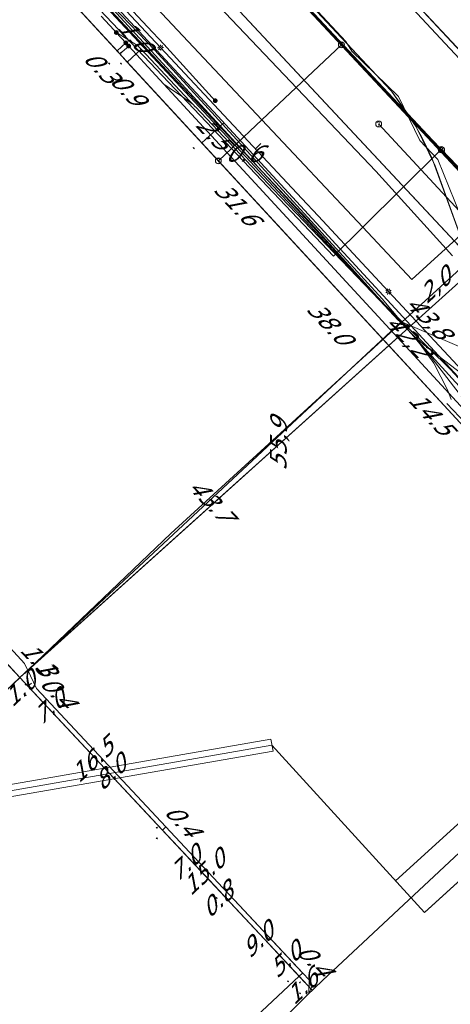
# Model space of a CAD drawing. Header units: metres. Extents: x 124576 to 133557, y 395865 to 402386.
# Tile 254 of 256: x 128888 to 128925, y 401621 to 401704. Entities that reach past the tile are written whole.
import ezdxf
from ezdxf.enums import TextEntityAlignment as Align

# ---------------------------------------------------------------- set-up
doc = ezdxf.new("R2010")
doc.units = ezdxf.units.M
doc.header["$MEASUREMENT"] = 0
for name, color, linetype, lineweight, true_color in [('LG_Datatransport', 3, 'Continuous', 13, 0x00ff00), ('LG_Datatransport_Blauw_Glas_Zuid', 3, 'Continuous', 13, 0x00ff00), ('LG_Datatransport_Bt_Nederland_NV', 3, 'Continuous', 13, 0x00ff00), ('LG_Datatransport_Eurofiber_Nederland_BV', 3, 'Continuous', 13, 0x00ff00), ('LG_Datatransport_KPN_BV', 3, 'Continuous', 13, 0x00ff00), ('LG_Datatransport_Tele2_Nederland_BV', 3, 'Continuous', 13, 0x00ff00), ('LG_Datatransport_Ziggo_BV', 3, 'Continuous', 13, 0x00ff00), ('LG_Gas_Hoge_Druk_Enexis_Netbeheer_BV', 7, 'Continuous', 13, 0xff9b00), ('LG_Laag_Spanning_Enexis_Netbeheer_BV', 7, 'Continuous', 13, 0x960000), ('LG_Midden_Spanning_Enexis_Netbeheer_BV', 7, 'Continuous', 13, 0xd20000), ('LG_Midden_Spanning_Fudura', 7, 'Continuous', 13, 0xd20000), ('LG_Riool_Onder_Druk_New_Water_Business_Tilburg_BV', 5, 'Continuous', 13, 0x0000ff), ('LG_Riool_Vrij_Verval_Gemeente_Tilburg_Ruimtelijke_Uitvoering', 7, 'Continuous', 13, 0xca00a0), ('LG_unet-4_Brabant_Water', 5, 'Continuous', 13, 0x0000ff), ('LG_Water_Gemeente_Tilburg_Ruimtelijke_Uitvoering', 5, 'Continuous', 13, 0x0000ff), ('MV_Datatransport_lijn', 3, 'Continuous', 0, 0x00ff00)]:
    doc.layers.add(name, color=color, linetype=linetype, lineweight=lineweight, true_color=true_color)
for name, color, linetype, lineweight in [('LG_Datatransport_P_KPN_BV', 7, 'Continuous', 0), ('LG_Laag_Spanning_P_Enexis_Netbeheer_BV', 7, 'Continuous', 0), ('LG_Midden_Spanning_P_Enexis_Netbeheer_BV', 7, 'Continuous', 0), ('LG_n00003_Spitters_Electrotechniek_BV', 7, 'Continuous', 13), ('LG_overig_P_Gemeente_Tilburg_Ruimtelijke_Uitvoering', 7, 'Continuous', 0), ('MV_Datatransport', 7, 'Continuous', 0), ('MV_Gas_Hoge_Druk', 7, 'Continuous', 0), ('MV_Gas_Hoge_Druk_pijl', 7, 'Continuous', 0), ('MV_Laag_Spanning', 7, 'Continuous', 0), ('MV_Laag_Spanning_lijn', 7, 'Continuous', 0), ('MV_Laag_Spanning_pijl', 7, 'Continuous', 0), ('MV_Midden_Spanning', 7, 'Continuous', 0), ('MV_Midden_Spanning_lijn', 7, 'Continuous', 0), ('MV_Midden_Spanning_pijl', 7, 'Continuous', 0), ('MV_unet-4', 7, 'Continuous', 0)]:
    doc.layers.add(name, color=color, linetype=linetype, lineweight=lineweight)
doc.styles.add('Klic_Annotatie', font='verdanai.ttf', dxfattribs={"oblique": 20, "height": 1.4})

# ---------------------------------------------------------------- blocks, each defined once
blk = doc.blocks.new('Mof_1')
at = {"layer": 'LG_Midden_Spanning_P_Enexis_Netbeheer_BV'}
h = blk.add_hatch(color=256, dxfattribs=at)
edge = h.paths.add_edge_path()
edge.add_arc((0, 0), 2, 0, 360)
blk = doc.blocks.new('Streetlight')
at = {"layer": 'LG_Laag_Spanning_P_Enexis_Netbeheer_BV'}
for p, q in [((-1.77, 1.77), (-1.06, 1.06)), ((0, 2.5), (0, 1.5)), ((1.77, 1.77), (1.06, 1.06)), ((-1.06, -1.06), (-1.77, -1.77)), ((0, -1.5), (0, -2.5)), ((1.06, -1.06), (1.77, -1.77))]:
    blk.add_line(p, q, dxfattribs=at)
at = {"layer": 'LG_Laag_Spanning_P_Enexis_Netbeheer_BV', "flags": 128}
for points in [[(-2.5, 0), (-1.5, 0)], [(1.5, 0), (2.5, 0)]]:
    blk.add_lwpolyline(points, dxfattribs=at)
at = {"layer": 'LG_Laag_Spanning_P_Enexis_Netbeheer_BV'}
blk.add_circle((0, 0), 1.5, dxfattribs=at)
blk = doc.blocks.new('m_pijl')
at = {"layer": 'MV_Laag_Spanning_pijl'}
blk.add_hatch(color=7, dxfattribs=at).paths.add_polyline_path([(-1, -0.33), (-1, 0), (-1, 0.33), (0, 0)])
at = {"layer": 'MV_Laag_Spanning_pijl', "flags": 128}
blk.add_lwpolyline([(-1, 0), (-1, 0.33), (0, 0), (-1, -0.33), (-1, 0)], close=True, dxfattribs=at)
blk = doc.blocks.new('m_pijl_1')
at = {"layer": 'MV_Midden_Spanning_pijl'}
blk.add_hatch(color=7, dxfattribs=at).paths.add_polyline_path([(-1, -0.33), (-1, 0), (-1, 0.33), (0, 0)])
at = {"layer": 'MV_Midden_Spanning_pijl', "flags": 128}
blk.add_lwpolyline([(-1, 0), (-1, 0.33), (0, 0), (-1, -0.33), (-1, 0)], close=True, dxfattribs=at)
blk = doc.blocks.new('m_pijl_3')
at = {"layer": 'MV_Gas_Hoge_Druk_pijl'}
blk.add_hatch(color=7, dxfattribs=at).paths.add_polyline_path([(-1, -0.33), (-1, 0), (-1, 0.33), (0, 0)])
at = {"layer": 'MV_Gas_Hoge_Druk_pijl', "flags": 128}
blk.add_lwpolyline([(-1, 0), (-1, 0.33), (0, 0), (-1, -0.33), (-1, 0)], close=True, dxfattribs=at)
blk = doc.blocks.new('Onbekend_1')
at = {"layer": 'LG_overig_P_Gemeente_Tilburg_Ruimtelijke_Uitvoering'}
blk.add_hatch(color=256, dxfattribs=at).paths.add_polyline_path([(-0.25, -1.07, -0.262633), (0.23, 0.15), (0.59, 0.47, 0.379827), (0.7, 1.26), (0.69, 1.26, 0.228508), (-0.03, 1.53), (-0.03, 1.52, 0.459053), (-0.82, 0.79), (-1.29, 0.85, -0.414214), (-0.08, 2, -0.243799), (1.09, 1.52, -0.379827), (0.9, 0.11), (0.54, -0.2, 0.262633), (0.23, -1.08), (-0.17, -1.07)])
blk.add_circle((0, 0), 2.5, dxfattribs=at)
at = {"layer": 'LG_overig_P_Gemeente_Tilburg_Ruimtelijke_Uitvoering', "extrusion": (0, 0, -1)}
blk.add_solid([(0.34, -2.06), (-0.21, -2.06), (0.34, -1.51), (-0.21, -1.51)], dxfattribs=at)
blk = doc.blocks.new('Onbekend_3')
at = {"layer": 'LG_Datatransport_P_KPN_BV'}
blk.add_hatch(color=256, dxfattribs=at).paths.add_polyline_path([(-0.25, -1.07, -0.262633), (0.23, 0.15), (0.59, 0.47, 0.379827), (0.7, 1.26), (0.69, 1.26, 0.228508), (-0.03, 1.53), (-0.03, 1.52, 0.459053), (-0.82, 0.79), (-1.29, 0.85, -0.414214), (-0.08, 2, -0.243799), (1.09, 1.52, -0.379827), (0.9, 0.11), (0.54, -0.2, 0.262633), (0.23, -1.08), (-0.17, -1.07)])
blk.add_circle((0, 0), 2.5, dxfattribs=at)
at = {"layer": 'LG_Datatransport_P_KPN_BV', "extrusion": (0, 0, -1)}
blk.add_solid([(0.34, -2.06), (-0.21, -2.06), (0.34, -1.51), (-0.21, -1.51)], dxfattribs=at)

msp = doc.modelspace()

# ---------------------------------------------------------------- linework, layer by layer
at = {"layer": 'LG_Datatransport', "flags": 128}
for points in [[(128828.665, 401592.631), (128828.666, 401592.631), (128828.667, 401592.632), (128828.668, 401592.632), (128828.669, 401592.633), (128828.671, 401592.634), (128878.816, 401639.52), (128888.468, 401648.525), (128888.469, 401648.526), (128888.469, 401648.527), (128888.47, 401648.528), (128888.471, 401648.529), (128888.471, 401648.53), (128888.471, 401648.531), (128888.471, 401648.533), (128888.471, 401648.534), (128888.47, 401648.535), (128888.47, 401648.536), (128888.469, 401648.537), (128888.468, 401648.539), (128806.522, 401736.202)], [(128909.691, 401642.374), (128909.519, 401643.358), (128880.619, 401638.33), (128879.739, 401639.27), (128879.007, 401638.59), (128880.071, 401637.45), (128880.279, 401637.314), (128880.523, 401637.298), (128909.691, 401642.374)]]:
    msp.add_lwpolyline(points, dxfattribs=at)
at = {"layer": 'LG_Datatransport_Blauw_Glas_Zuid', "flags": 128}
msp.add_lwpolyline([(128879, 401722.7), (128920.2, 401678.5), (128936.8, 401671.4), (128937, 401671.3), (128944.5, 401663.4), (128951.8, 401655.9), (128962.1, 401645), (128963.5, 401644), (128965.3, 401643.2), (128967.2, 401642.2), (128969.4, 401641.1), (128970.7, 401640.5), (128972, 401639.7), (128973.6, 401638.8), (128974.8, 401637.8), (128982.8, 401629.7), (128996.8, 401614.7)], dxfattribs=at)
at = {"layer": 'LG_Datatransport_Bt_Nederland_NV', "flags": 128}
msp.add_lwpolyline([(128873.27, 401728.99), (128900.8, 401699.47), (128912.58, 401686.97), (128918.99, 401679.88), (128924.56, 401674.38), (128929.82, 401668.69), (128948.66, 401645.86), (128952.06, 401642.54), (128955.81, 401639.38), (128958.79, 401636.24), (128985.12, 401607.67), (128989.09, 401603.46), (128991.11, 401602.23), (128994.04, 401599.3)], dxfattribs=at)
msp.add_lwpolyline([(128873.27, 401728.99), (128900.8, 401699.47), (128912.58, 401686.97), (128918.99, 401679.88), (128924.56, 401674.38), (128929.82, 401668.69), (128948.66, 401645.86), (128952.06, 401642.54), (128955.81, 401639.38), (128958.79, 401636.24), (128985.12, 401607.67), (128989.09, 401603.46), (128991.11, 401602.23), (128994.04, 401599.3)], dxfattribs=at)
at = {"layer": 'LG_Datatransport_Eurofiber_Nederland_BV', "flags": 128}
for points in [[(128824.46, 401799.42), (128919.62, 401697.73), (128921.32, 401695.36), (128922.15, 401693.93), (128923.01, 401692.14), (128926.65, 401682.15)], [(128824.46, 401799.42), (128919.62, 401697.73), (128921.32, 401695.36), (128922.15, 401693.93), (128923.01, 401692.14), (128926.65, 401682.15)], [(128824.465, 401799.42), (128919.622, 401697.734), (128921.321, 401695.364), (128922.152, 401693.929), (128923.014, 401692.136), (128926.654, 401682.153)], [(128824.469, 401799.415), (128919.536, 401697.805), (128919.622, 401697.734), (128921.699, 401694.739), (128923.292, 401691.461), (128926.654, 401682.153)], [(128824.47, 401799.41), (128919.54, 401697.81), (128919.62, 401697.73), (128921.7, 401694.74), (128923.29, 401691.46), (128926.65, 401682.15)]]:
    msp.add_lwpolyline(points, dxfattribs=at)
at = {"layer": 'LG_Datatransport_KPN_BV', "flags": 128}
for points in [[(128883.376, 401745.408), (128905.984, 401721.197), (128932.806, 401692.419), (128936.169, 401688.81), (128966.367, 401656.411), (128967.869, 401654.799), (128995.96, 401624.659), (128999.634, 401620.717), (128999.915, 401620.414), (129000, 401620.322), (129028.125, 401590.148), (129033.154, 401584.795), (129037.005, 401580.696), (129039.571, 401577.944), (129040.124, 401577.351), (129041.262, 401576.131)], [(128896.729, 401721.609), (128913.708, 401703.461), (128915.425, 401701.625)], [(128891.531, 401713.673), (128908.755, 401695.333), (128917.221, 401686.319), (128921.337, 401681.936), (128928.232, 401688.238), (128932.806, 401692.419), (128933.174, 401692.756), (128934.92, 401691.023)], [(128923.797, 401692.83), (128917.221, 401686.319), (128914.776, 401683.898), (128906.211, 401692.933), (128887.253, 401712.928)], [(128915.425, 401701.625), (128908.755, 401695.333), (128906.211, 401692.933), (128905.108, 401691.892)], [(128915.425, 401701.625), (128918.376, 401698.472), (128923.833, 401692.806)], [(128923.833, 401692.806), (128928.232, 401688.238), (128929.554, 401686.866), (128960.573, 401653.423), (128961.033, 401652.906)]]:
    msp.add_lwpolyline(points, dxfattribs=at)
at = {"layer": 'LG_Datatransport_Tele2_Nederland_BV', "flags": 128}
msp.add_lwpolyline([(129000, 401612), (128975, 401638.3), (128971.6, 401640.7), (128965.7, 401643.7), (128960.9, 401645.5), (128955.6, 401646.8), (128950.6, 401649), (128930.1, 401670.4), (128928.7, 401674.2), (128928.1, 401676.9), (128926.5, 401684.4), (128925.4, 401687.3), (128923.5, 401692), (128922, 401693.6), (128920.2, 401697.3), (128916.3, 401701.1), (128915.8, 401701.9), (128870.9, 401750), (128853.9, 401768.2), (128791.8, 401834.7), (128757.4, 401871.2), (128752, 401876.3), (128744.683, 401881.286), (128743.7, 401882.6)], dxfattribs=at)
at = {"layer": 'LG_Datatransport_Ziggo_BV', "flags": 128}
for points in [[(128959.209, 401645.427), (128957.626, 401645.933), (128951.53, 401647.583), (128948.111, 401649.408), (128945.978, 401650.288), (128920.411, 401678.346), (128848.866, 401756.155), (128819.232, 401783.556), (128773.345, 401822.317), (128714.61, 401866.197), (128711.887, 401870.29), (128691.025, 401883.733), (128677.688, 401891.859), (128628.896, 401923.987), (128628.974, 401924.171), (128628.627, 401924.369), (128628.507, 401924.094), (128631.556, 401922.138), (128630.16, 401920.55), (128599.05, 401889.933), (128587.496, 401879.184), (128562.402, 401906.001), (128562.709, 401906.387)], [(128945.978, 401650.288), (128920.411, 401678.346), (128848.866, 401756.155), (128819.232, 401783.556), (128773.345, 401822.317), (128714.61, 401866.197), (128711.887, 401870.29), (128691.025, 401883.733), (128677.688, 401891.859), (128628.896, 401923.987)], [(128945.978, 401650.288), (128920.411, 401678.346), (128848.866, 401756.155), (128819.232, 401783.556), (128773.345, 401822.317), (128714.61, 401866.197), (128711.887, 401870.29), (128691.025, 401883.733), (128677.688, 401891.859), (128628.896, 401923.987)], [(128878.809, 401639.527), (128880.434, 401637.785), (128909.604, 401642.867), (128922.395, 401628.815), (128946.48, 401650.745), (128948.111, 401649.408), (128951.53, 401647.583), (128957.626, 401645.933), (128959.209, 401645.427)], [(128878.809, 401639.527), (128880.434, 401637.785), (128909.604, 401642.867), (128922.395, 401628.815), (128946.48, 401650.745), (128948.111, 401649.408), (128951.53, 401647.583), (128957.626, 401645.933), (128959.209, 401645.427)], [(128945.978, 401650.288), (128922.395, 401628.815), (128909.604, 401642.867), (128880.434, 401637.785)], [(128945.978, 401650.288), (128922.395, 401628.815), (128909.604, 401642.867), (128880.434, 401637.785)], [(128909.604, 401642.867), (128880.434, 401637.785), (128879.37, 401638.926)]]:
    msp.add_lwpolyline(points, dxfattribs=at)
at = {"layer": 'LG_Gas_Hoge_Druk_Enexis_Netbeheer_BV', "flags": 128}
msp.add_lwpolyline([(128945.333, 401652.291), (128944.006, 401653.698), (128931.447, 401667.008), (128931.174, 401667.3), (128905.701, 401694.938), (128905.429, 401695.232), (128871.66, 401731.587)], dxfattribs=at)
at = {"layer": 'LG_Laag_Spanning_Enexis_Netbeheer_BV', "flags": 128}
for points in [[(128838.998, 401780.935), (128839.001, 401780.818), (128838.998, 401780.697), (128842.429, 401776.67), (128843.619, 401775.068), (128845.643, 401771.922), (128846.673, 401770.209), (128848.575, 401766.819), (128849.48, 401765.038), (128850.599, 401762.594), (128851.178, 401761.33), (128851.971, 401759.495), (128853.779, 401755.059), (128854.608, 401753.241), (128855.797, 401750.892), (128856.825, 401749.183), (128859.223, 401745.792), (128860.456, 401744.221), (128863.403, 401740.833), (128864.742, 401739.349), (128865.421, 401738.624), (128885.893, 401716.745), (128900.268, 401701.384)], [(128862.781, 401757.831), (128895.397, 401723.065), (128919.416, 401697.462), (128931.625, 401684.39), (128948.3, 401666.536), (128960.265, 401653.726), (128976.254, 401636.607), (128985.542, 401626.662), (129018.744, 401591.115), (129019.936, 401589.838), (129022.774, 401586.806), (129039.734, 401568.684), (129044.593, 401563.492), (129045.036, 401563.018), (129059.53, 401547.532), (129080.748, 401524.86), (129104.063, 401499.949), (129111.536, 401492.013), (129112.227, 401491.235), (129112.917, 401490.457)], [(128976.254, 401636.607), (128960.265, 401653.726), (128948.3, 401666.536), (128931.625, 401684.39), (128919.416, 401697.462), (128895.397, 401723.065), (128862.781, 401757.831)], [(128885.893, 401716.745), (128900.268, 401701.384), (128865.421, 401738.624)], [(128885.893, 401716.745), (128900.268, 401701.384)], [(128900.268, 401701.384), (128912.106, 401688.733), (128913.471, 401687.271), (128919.375, 401680.925)], [(128900.268, 401701.384), (128912.106, 401688.733), (128913.471, 401687.271), (128919.375, 401680.925)], [(128919.375, 401680.925), (128925.929, 401673.881), (128927.255, 401672.385), (128927.5, 401672.093), (128928.309, 401671.08), (128928.501, 401670.717)], [(128919.375, 401680.925), (128925.929, 401673.881), (128927.255, 401672.385), (128927.5, 401672.093), (128928.309, 401671.08), (128928.501, 401670.717)]]:
    msp.add_lwpolyline(points, dxfattribs=at)
at = {"layer": 'LG_Midden_Spanning_Enexis_Netbeheer_BV'}
for p, q in [((128896.24, 401722.323), (129024.294, 401585.219)), ((128896.24, 401722.323), (129024.294, 401585.219)), ((128896.548, 401702.654), (128897.347, 401701.786)), ((128897.347, 401701.786), (128897.592, 401701.52)), ((128900.704, 401636.021), (128905.484, 401630.908)), ((128900.704, 401636.021), (128905.484, 401630.908)), ((128900.704, 401636.021), (128905.484, 401630.908)), ((128905.484, 401630.908), (128906.031, 401630.323)), ((128912.179, 401623.75), (128906.031, 401630.323)), ((128912.179, 401623.75), (128906.031, 401630.323))]:
    msp.add_line(p, q, dxfattribs=at)
at = {"layer": 'LG_Midden_Spanning_Enexis_Netbeheer_BV', "flags": 128}
for points in [[(128889.638, 401713.281), (128890.323, 401712.553), (128891.492, 401711.312), (128893.231, 401709.464), (128894.75, 401707.85), (128896.726, 401705.751), (128899.179, 401703.144), (128900.537, 401701.676), (128904.846, 401696.934)], [(128904.846, 401696.934), (128900.537, 401701.676), (128899.179, 401703.144), (128896.726, 401705.751)], [(128904.846, 401696.934), (128900.537, 401701.676), (128899.179, 401703.144), (128896.726, 401705.751)], [(128904.846, 401696.934), (128900.537, 401701.676), (128899.179, 401703.144), (128896.726, 401705.751)], [(128895.283, 401704.026), (128896.35, 401702.868), (128896.548, 401702.654), (128897.347, 401701.786), (128897.592, 401701.52), (128899.867, 401699.053), (128900.536, 401698.327), (128900.978, 401698.01), (128902.115, 401697.27), (128902.999, 401696.603), (128903.17, 401696.431), (128903.184, 401696.416), (128908.355, 401690.936), (128909.733, 401689.487), (128921.176, 401677.545), (128921.485, 401677.214), (128922.478, 401676.031), (128925.297, 401672.373)], [(128895.283, 401704.026), (128896.35, 401702.868), (128896.548, 401702.654), (128897.347, 401701.786), (128897.592, 401701.52), (128899.867, 401699.053), (128900.536, 401698.327), (128900.978, 401698.01), (128902.115, 401697.27), (128902.999, 401696.603), (128903.17, 401696.431), (128903.184, 401696.416), (128908.355, 401690.936), (128909.733, 401689.487), (128921.176, 401677.545), (128921.485, 401677.214), (128922.478, 401676.031), (128925.297, 401672.373)], [(128895.283, 401704.026), (128896.35, 401702.868), (128896.548, 401702.654), (128897.347, 401701.786), (128897.592, 401701.52), (128899.867, 401699.053), (128900.536, 401698.327), (128900.978, 401698.01), (128902.115, 401697.27), (128902.999, 401696.603), (128903.17, 401696.431), (128903.184, 401696.416), (128908.355, 401690.936), (128909.733, 401689.487), (128921.176, 401677.545), (128921.485, 401677.214), (128922.478, 401676.031), (128925.297, 401672.373)], [(128895.283, 401704.026), (128896.35, 401702.868), (128896.548, 401702.654), (128897.347, 401701.786)], [(128895.283, 401704.026), (128896.35, 401702.868), (128896.548, 401702.654), (128897.347, 401701.786), (128897.592, 401701.52)], [(128895.283, 401704.026), (128896.35, 401702.868), (128896.548, 401702.654), (128897.347, 401701.786), (128897.592, 401701.52), (128899.867, 401699.053), (128900.536, 401698.327), (128900.978, 401698.01), (128902.115, 401697.27), (128902.999, 401696.603), (128903.17, 401696.431), (128903.184, 401696.416), (128908.355, 401690.936), (128909.733, 401689.487), (128921.176, 401677.545), (128921.485, 401677.214), (128922.478, 401676.031), (128925.297, 401672.373)], [(128895.283, 401704.026), (128896.35, 401702.868), (128896.548, 401702.654)], [(128895.283, 401704.026), (128896.35, 401702.868), (128896.548, 401702.654)], [(128895.283, 401704.026), (128896.35, 401702.868), (128896.548, 401702.654)], [(128895.283, 401704.026), (128896.35, 401702.868), (128896.548, 401702.654)], [(128926.947, 401672.915), (128922.661, 401676.213), (128922.301, 401676.49), (128921.485, 401677.214), (128921.176, 401677.545), (128909.733, 401689.487), (128908.355, 401690.936), (128903.184, 401696.416), (128903.17, 401696.431), (128902.999, 401696.603), (128902.703, 401696.926), (128898.626, 401701.247), (128898.337, 401701.554), (128896.877, 401702.449), (128896.548, 401702.654)], [(128926.947, 401672.915), (128922.661, 401676.213), (128922.301, 401676.49), (128921.485, 401677.214), (128921.176, 401677.545), (128909.733, 401689.487), (128908.355, 401690.936), (128903.184, 401696.416), (128903.17, 401696.431), (128902.999, 401696.603), (128902.703, 401696.926), (128898.626, 401701.247), (128898.337, 401701.554), (128896.877, 401702.449), (128896.548, 401702.654)], [(128926.947, 401672.915), (128922.661, 401676.213), (128922.301, 401676.49), (128921.485, 401677.214), (128921.176, 401677.545), (128909.733, 401689.487), (128908.355, 401690.936), (128903.184, 401696.416), (128903.17, 401696.431), (128902.999, 401696.603), (128902.703, 401696.926), (128898.626, 401701.247), (128898.337, 401701.554), (128896.877, 401702.449), (128896.548, 401702.654)], [(128896.548, 401702.654), (128896.877, 401702.449), (128898.337, 401701.554), (128898.626, 401701.247), (128902.703, 401696.926), (128902.999, 401696.603)], [(128925.297, 401672.373), (128922.478, 401676.031), (128921.485, 401677.214), (128921.176, 401677.545), (128909.733, 401689.487), (128908.355, 401690.936), (128903.184, 401696.416), (128903.17, 401696.431), (128902.999, 401696.603), (128902.115, 401697.27), (128900.978, 401698.01), (128900.536, 401698.327), (128899.867, 401699.053), (128897.592, 401701.52), (128897.347, 401701.786)], [(128897.592, 401701.52), (128899.867, 401699.053), (128900.536, 401698.327), (128923.815, 401673.07), (128929.506, 401666.896), (128943.942, 401652.772), (128944.02, 401652.696), (128944.003, 401651.312), (128943.538, 401650.877), (128942.415, 401649.827), (128943.538, 401650.877), (128942.415, 401649.827)], [(128897.592, 401701.52), (128899.867, 401699.053), (128900.536, 401698.327), (128923.815, 401673.07), (128929.506, 401666.896), (128943.942, 401652.772), (128944.02, 401652.696), (128944.003, 401651.312), (128943.538, 401650.877), (128942.415, 401649.827), (128943.538, 401650.877), (128942.415, 401649.827)], [(128897.592, 401701.52), (128899.867, 401699.053), (128900.536, 401698.327), (128923.815, 401673.07), (128929.506, 401666.896), (128943.942, 401652.772), (128944.02, 401652.696), (128944.003, 401651.312), (128943.538, 401650.877), (128942.415, 401649.827), (128943.538, 401650.877), (128942.415, 401649.827)], [(128897.592, 401701.52), (128899.867, 401699.053), (128900.536, 401698.327)], [(128902.999, 401696.603), (128902.115, 401697.27), (128900.978, 401698.01), (128900.536, 401698.327)], [(128900.536, 401698.327), (128923.815, 401673.07), (128929.506, 401666.896)], [(128921.485, 401677.214), (128921.176, 401677.545), (128909.733, 401689.487), (128908.355, 401690.936), (128903.184, 401696.416), (128903.17, 401696.431), (128902.999, 401696.603)], [(128853.905, 401685.493), (128854.184, 401685.754), (128855.873, 401685.689), (128860.353, 401680.811), (128861.974, 401679.044), (128888.854, 401649.731), (128889.351, 401648.679), (128889.852, 401647.63), (128900.704, 401636.021)], [(128861.974, 401679.044), (128888.854, 401649.731), (128889.351, 401648.679), (128889.852, 401647.63), (128900.704, 401636.021), (128905.484, 401630.908), (128906.031, 401630.323), (128911.63, 401624.334), (128912.179, 401623.75), (128912.73, 401623.168), (128912.707, 401622.03), (128912.535, 401621.864), (128912.126, 401621.461), (128905.091, 401614.473)], [(128931.838, 401668.054), (128928.434, 401671.585), (128926.947, 401672.915), (128922.661, 401676.213), (128922.301, 401676.49), (128921.485, 401677.214)], [(128929.072, 401667.854), (128926.555, 401670.819), (128925.297, 401672.373), (128922.478, 401676.031), (128921.485, 401677.214)], [(128901.477, 401612.352), (128902.322, 401612.787), (128902.721, 401612.853), (128904.248, 401613.635), (128904.704, 401614.088), (128905.091, 401614.473), (128912.126, 401621.461), (128912.535, 401621.864), (128913.854, 401623.126), (128939.358, 401646.969), (128942.415, 401649.827)], [(128905.091, 401614.473), (128912.126, 401621.461), (128912.535, 401621.864), (128913.854, 401623.126), (128939.358, 401646.969), (128940.05, 401647.169), (128940.411, 401647.173)], [(128912.535, 401621.864), (128913.854, 401623.126), (128939.358, 401646.969)], [(128906.031, 401630.323), (128911.63, 401624.334), (128912.179, 401623.75), (128912.73, 401623.168), (128912.707, 401622.03), (128912.535, 401621.864)], [(128905.091, 401614.473), (128912.126, 401621.461), (128912.535, 401621.864)]]:
    msp.add_lwpolyline(points, dxfattribs=at)
at = {"layer": 'LG_Midden_Spanning_Fudura', "flags": 128}
msp.add_lwpolyline([(128861.974, 401679.044), (128888.854, 401649.731), (128889.351, 401648.679), (128889.852, 401647.63), (128900.704, 401636.021), (128905.484, 401630.908), (128906.031, 401630.323), (128911.63, 401624.334), (128912.179, 401623.75), (128912.73, 401623.168), (128912.953, 401622.594), (128912.707, 401622.03), (128912.535, 401621.864), (128912.126, 401621.461), (128905.091, 401614.473)], dxfattribs=at)
at = {"layer": 'LG_n00003_Spitters_Electrotechniek_BV'}
for p, q in [((128899.774, 401701.167), (128890.842, 401710.544)), ((128890.842, 401710.544), (128899.774, 401701.167)), ((128899.774, 401701.167), (128890.842, 401710.544)), ((128918.841, 401680.315), (128899.774, 401701.167)), ((128899.774, 401701.167), (128918.841, 401680.315)), ((128918.841, 401680.315), (128899.774, 401701.167)), ((128922.039, 401676.512), (128918.841, 401680.315)), ((128918.841, 401680.315), (128922.039, 401676.512)), ((128922.039, 401676.512), (128918.841, 401680.315)), ((128923.162, 401674.904), (128922.039, 401676.512)), ((128922.039, 401676.512), (128923.162, 401674.904)), ((128923.162, 401674.904), (128922.039, 401676.512)), ((128924.363, 401672.621), (128923.162, 401674.904)), ((128923.162, 401674.904), (128924.363, 401672.621)), ((128924.363, 401672.621), (128923.162, 401674.904)), ((128924.64, 401671.86), (128924.363, 401672.621)), ((128924.363, 401672.621), (128924.64, 401671.86)), ((128924.64, 401671.86), (128924.363, 401672.621)), ((128924.276, 401671.518), (128939.476, 401655.347))]:
    msp.add_line(p, q, dxfattribs=at)
at = {"layer": 'LG_Riool_Onder_Druk_New_Water_Business_Tilburg_BV', "flags": 128}
msp.add_lwpolyline([(128924.751, 401683.924), (128918.313, 401691.017), (128900.728, 401709.541), (128870.467, 401742.036), (128859.283, 401754.409), (128852.511, 401758.134), (128850.234, 401760.069), (128847.837, 401764.452), (128845.399, 401769.6), (128840.662, 401776.612), (128835.76, 401782.41), (128824.725, 401792.56), (128806.134, 401808.717), (128788.117, 401822.675), (128758.752, 401844.554), (128757.405, 401845.514), (128750.156, 401850.433), (128745.778, 401853.102), (128740.131, 401856.18), (128734.909, 401859.357), (128733.377, 401861.303)], dxfattribs=at)
at = {"layer": 'LG_Riool_Vrij_Verval_Gemeente_Tilburg_Ruimtelijke_Uitvoering'}
msp.add_line((128918.55, 401694.98), (128937.48, 401674.5), dxfattribs=at)
at = {"layer": 'LG_unet-4_Brabant_Water', "flags": 128}
for points in [[(128856.69, 401758.12), (128898.07, 401713.9), (128999.81, 401604.98)], [(128866.39, 401754.05), (128901.21, 401716.84), (128953.15, 401661.19)]]:
    msp.add_lwpolyline(points, dxfattribs=at)
at = {"layer": 'LG_Water_Gemeente_Tilburg_Ruimtelijke_Uitvoering', "flags": 128}
msp.add_lwpolyline([(128999.811, 401604.982), (128996.346, 401608.696), (128898.077, 401713.907), (128867.5, 401746.584), (128758.981, 401862.556)], dxfattribs=at)
at = {"layer": 'MV_Datatransport_lijn'}
for p, q in [((128888.461, 401648.532), (128920.411, 401678.346)), ((128944.436, 401653.773), (128919.961, 401631.489)), ((128888.461, 401648.532), (128878.809, 401639.527)), ((128888.461, 401648.532), (128893.241, 401643.418)), ((128893.241, 401643.418), (128898.704, 401637.574)), ((128898.704, 401637.574), (128908.947, 401626.615)), ((128908.947, 401626.615), (128912.361, 401622.963))]:
    msp.add_line(p, q, dxfattribs=at)
at = {"layer": 'MV_Gas_Hoge_Druk_pijl'}
for p, q in [((128903.727, 401693.391), (128905.565, 401695.085)), ((128929.481, 401665.449), (128903.727, 401693.391))]:
    msp.add_line(p, q, dxfattribs=at)
at = {"layer": 'MV_Gas_Hoge_Druk_pijl', "flags": 128}
msp.add_lwpolyline([(128903.727, 401693.391), (128885.732, 401712.914), (128869.699, 401730.025)], dxfattribs=at)
at = {"layer": 'MV_Laag_Spanning_lijn'}
for p, q in [((129007.63, 401755.897), (128888.86, 401648.891)), ((128888.461, 401648.532), (128935.171, 401690.615))]:
    msp.add_line(p, q, dxfattribs=at)
at = {"layer": 'MV_Laag_Spanning_pijl'}
msp.add_line((128908.682, 401693.338), (128908.21, 401692.897), dxfattribs=at)
at = {"layer": 'MV_Laag_Spanning_pijl', "flags": 128}
msp.add_lwpolyline([(128903.669, 401724.41), (128906.35, 401721.539), (128935.171, 401690.615)], dxfattribs=at)
at = {"layer": 'MV_Midden_Spanning_lijn'}
for p, q in [((128896.613, 401701.109), (128897.347, 401701.786)), ((128898.626, 401701.247), (128897.469, 401700.18)), ((128934.563, 401691.268), (128901.137, 401660.611)), ((128889.194, 401649.216), (128901.137, 401660.611))]:
    msp.add_line(p, q, dxfattribs=at)
at = {"layer": 'MV_Midden_Spanning_pijl'}
for p, q in [((128928.769, 401697.483), (128913.639, 401713.718)), ((128896.613, 401701.109), (128896.845, 401700.857)), ((128896.845, 401700.857), (128897.593, 401701.521)), ((128896.845, 401700.857), (128897.469, 401700.18)), ((128897.469, 401700.18), (128918.913, 401676.914)), ((128888.461, 401648.532), (128857.592, 401681.549)), ((128918.913, 401676.914), (128928.766, 401666.224)), ((128888.461, 401648.532), (128889.265, 401649.282)), ((128888.461, 401648.532), (128889.144, 401647.802)), ((128889.144, 401647.802), (128889.436, 401648.075)), ((128889.144, 401647.802), (128900.412, 401635.748)), ((128900.412, 401635.748), (128900.704, 401636.021)), ((128900.412, 401635.748), (128905.192, 401630.635)), ((128905.192, 401630.635), (128905.738, 401630.051)), ((128905.738, 401630.051), (128911.885, 401623.476)), ((128911.885, 401623.476), (128900.782, 401613.095)), ((128911.885, 401623.476), (128912.177, 401623.749)), ((128911.885, 401623.476), (128912.977, 401622.307))]:
    msp.add_line(p, q, dxfattribs=at)
at = {"layer": 'MV_Midden_Spanning_pijl', "flags": 128}
msp.add_lwpolyline([(128896.613, 401701.109), (128885.732, 401712.914), (128877.593, 401721.6)], dxfattribs=at)

# ---------------------------------------------------------------- block references
at = {"layer": 'LG_Datatransport_P_KPN_BV', "xscale": 0.1, "yscale": 0.1, "zscale": 0.1}
for p in [(128915.425, 401701.625), (128915.425, 401701.625), (128915.425, 401701.625), (128923.797, 401692.83), (128923.833, 401692.806), (128923.833, 401692.806), (128905.108, 401691.892)]:
    msp.add_blockref('Onbekend_3', p, dxfattribs=at)
at = {"layer": 'LG_Laag_Spanning_P_Enexis_Netbeheer_BV', "xscale": 0.1, "yscale": 0.1, "zscale": 0.1}
for p, rotation in [((128900.268, 401701.384), 47), ((128919.375, 401680.925), 71)]:
    msp.add_blockref('Streetlight', p, dxfattribs=dict(at, rotation=rotation))
at = {"layer": 'LG_Midden_Spanning_P_Enexis_Netbeheer_BV', "xscale": 0.1, "yscale": 0.1, "zscale": 0.1, "rotation": 1}
for p in [(128896.548, 401702.654), (128896.548, 401702.654), (128896.548, 401702.654), (128897.347, 401701.786), (128897.592, 401701.52), (128904.846, 401696.934), (128904.846, 401696.934), (128904.846, 401696.934)]:
    msp.add_blockref('Mof_1', p, dxfattribs=at)
at = {"layer": 'LG_overig_P_Gemeente_Tilburg_Ruimtelijke_Uitvoering', "xscale": 0.1, "yscale": 0.1, "zscale": 0.1}
msp.add_blockref('Onbekend_1', (128918.55, 401694.98), dxfattribs=at)
at = {"layer": 'MV_Gas_Hoge_Druk_pijl', "xscale": 0.1, "yscale": 0.1, "zscale": 0.1}
for p, rotation in [((128905, 401695), 42), ((128903, 401693), 132)]:
    msp.add_blockref('m_pijl_3', p, dxfattribs=dict(at, rotation=rotation))
at = {"layer": 'MV_Laag_Spanning_pijl', "xscale": 0.1, "yscale": 0.1, "zscale": 0.1, "rotation": 224}
msp.add_blockref('m_pijl', (128908, 401692), dxfattribs=at)
at = {"layer": 'MV_Midden_Spanning_pijl', "xscale": 0.1, "yscale": 0.1, "zscale": 0.1}
for p, rotation in [((128897, 401701), 41), ((128896, 401700), 313), ((128897, 401700), 313), ((128918, 401676), 313), ((128889, 401649), 43), ((128889, 401648), 43), ((128889, 401647), 314), ((128900, 401636), 43), ((128900, 401635), 314), ((128905, 401630), 314), ((128905, 401630), 314), ((128911, 401623), 314), ((128912, 401623), 43), ((128912, 401622), 314)]:
    msp.add_blockref('m_pijl_1', p, dxfattribs=dict(at, rotation=rotation))

# ---------------------------------------------------------------- texts
at = {"layer": 'MV_Datatransport', "style": 'Klic_Annotatie', "oblique": 20}
for s, rotation, p in [('2,0', 42.9, (128923.206, 401681.368)), ('43,8', 313, (128922.645, 401678.807)), ('42,2', 313, (128920.941, 401677.227)), ('43.7', 313, (128904.436, 401663.439)), ('3', 313, (128890.548, 401649.371)), ('7.0', 43, (128890.851, 401645.975)), ('8.0', 43, (128895.973, 401640.496)), ('15.0', 43, (128903.826, 401632.095)), ('5.0', 43, (128910.654, 401624.789))]:
    msp.add_text(s, height=1.4, rotation=rotation, dxfattribs=at).set_placement(p, align=Align.MIDDLE_CENTER)
at = {"layer": 'MV_Gas_Hoge_Druk', "style": 'Klic_Annotatie', "oblique": 20}
for s, p in [('2.5', (128904.646, 401694.238)), ('38.0', (128914.375, 401678.33))]:
    msp.add_text(s, height=1.4, rotation=313, dxfattribs=at).set_placement(p, align=Align.MIDDLE_CENTER)
at = {"layer": 'MV_Laag_Spanning', "style": 'Klic_Annotatie', "oblique": 20}
msp.add_text('0.6', height=1.4, rotation=359, dxfattribs=at).set_placement((128907.174, 401692.508), align=Align.MIDDLE_CENTER)
at = {"layer": 'MV_Midden_Spanning', "style": 'Klic_Annotatie', "oblique": 20}
for s, rotation, p in [('1.0', 312, (128898.041, 401702.422)), ('0.3', 313, (128895.224, 401699.825)), ('0.9', 313, (128897.453, 401697.95)), ('31.6', 313, (128906.592, 401688.357)), ('14.5', 313, (128922.877, 401670.739)), ('1.1', 313, (128889.907, 401650.208)), ('1.0', 43, (128888.423, 401647.502)), ('0.4', 313, (128891.584, 401647.405)), ('16.5', 43, (128894.461, 401641.553)), ('0.4', 313, (128902.013, 401636.613)), ('7.0', 43, (128902.264, 401632.844)), ('0.8', 43, (128904.958, 401629.805)), ('9.0', 43, (128908.337, 401626.447)), ('0.4', 313, (128913.096, 401624.895)), ('1.6', 43, (128912.051, 401622.512))]:
    msp.add_text(s, height=1.4, rotation=rotation, dxfattribs=at).set_placement(p, align=Align.MIDDLE_CENTER)
at = {"layer": 'MV_unet-4', "style": 'Klic_Annotatie', "oblique": 20}
msp.add_text('55,9', height=1.4, rotation=89.2, dxfattribs=at).set_placement((128910.14, 401668.02), align=Align.MIDDLE_CENTER)

doc.saveas('drawing.dxf')
